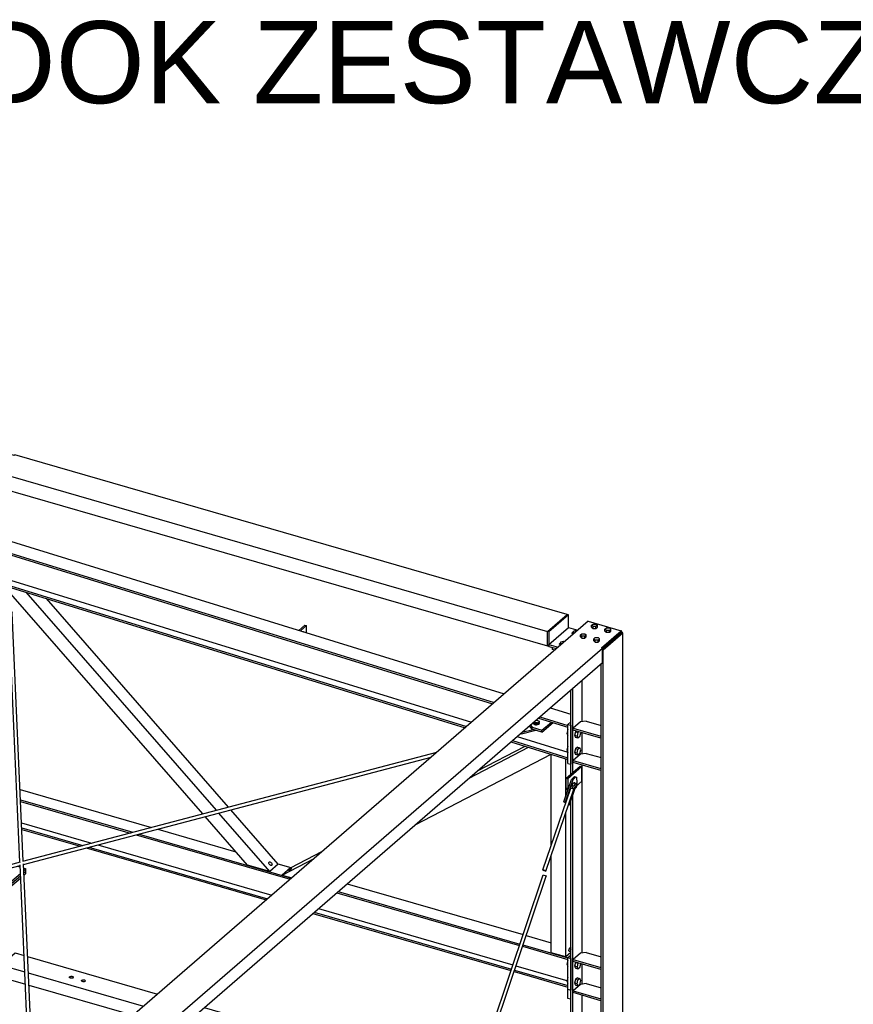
# Model space of a CAD drawing. Header units: millimetres. Extents: x -288865 to 11255, y 102926 to 380857.
# Tile 61 of 142: x -150885 to -148598, y 235475 to 238176. Entities that reach past the tile are written whole.
import ezdxf

# ---------------------------------------------------------------- set-up
doc = ezdxf.new("R2010")
doc.units = ezdxf.units.MM
doc.header["$MEASUREMENT"] = 0
for name, color, linetype in [('A', 7, 'Continuous'), ('TS_INNE_OBIEKTY', 7, 'Continuous'), ('TS_LINIE_WIDOCZNE', 7, 'Continuous')]:
    doc.layers.add(name, color=color, linetype=linetype)
doc.styles.add('TOM', font='arial.ttf', dxfattribs={"height": 18})

# ---------------------------------------------------------------- blocks, each defined once
blk = doc.blocks.new('Part-68308383-1358 - 1330')
at = {"layer": 'TS_LINIE_WIDOCZNE', "color": 1, "linetype": 'Continuous'}
for p, q in [((15526, 11086.2), (15579.5, 11132.5)), ((15526.4, 11082.5), (15579.5, 11128.5)), ((15579.5, 11132.5), (15577.5, 11133)), ((15579.5, 11128.5), (15579.5, 11132.5))]:
    blk.add_line(p, q, dxfattribs=at)
blk = doc.blocks.new('Part-68308383-1363 - 1330')
at = {"layer": 'TS_LINIE_WIDOCZNE', "color": 1, "linetype": 'Continuous'}
for p, q in [((13929, 10698.5), (14289.9, 10594.3)), ((13930.2, 10669.7), (14238.4, 10580.7)), ((13930.4, 10665.4), (14230.8, 10578.7)), ((13933.1, 10606.4), (14125.2, 10550.9)), ((13933.7, 10592.9), (14101.3, 10544.6)), ((13933.9, 10588.7), (14093.7, 10542.6)), ((14306.8, 10589.4), (14520.8, 10527.6)), ((14247.7, 10573.9), (14669.8, 10452)), ((14255.3, 10575.9), (14673.5, 10455.1)), ((14110.5, 10537.7), (14604.2, 10395.2)), ((14118.1, 10539.7), (14607.9, 10398.3)), ((14142.1, 10546), (14619.3, 10408.3)), ((14636.4, 10494.3), (14672.1, 10484)), ((14826, 10439.5), (15308.7, 10300.2)), ((14797.7, 10415.1), (15298.7, 10270.4)), ((14801.4, 10418.2), (15300, 10274.3)), ((14747.2, 10371.3), (15280.8, 10217.3)), ((14732.1, 10358.3), (15275.5, 10201.4)), ((14735.8, 10361.4), (15276.8, 10205.2)), ((15317.1, 10297.8), (15385.7, 10278)), ((15307.1, 10268), (15431.7, 10232.1)), ((15308.4, 10271.9), (15431.7, 10236.3)), ((15289.2, 10214.9), (15431.7, 10173.8)), ((15283.9, 10199), (15431.7, 10156.3)), ((15285.1, 10202.8), (15431.7, 10160.5))]:
    blk.add_line(p, q, dxfattribs=at)
blk = doc.blocks.new('Part-68308383-1385 - 1330')
at = {"layer": 'TS_LINIE_WIDOCZNE', "color": 1, "linetype": 'Continuous'}
for p, q in [((15426.5, 10729.2), (15464.9, 10762.5)), ((15470.3, 10760.9), (15431.8, 10727.6)), ((15464.9, 10762.5), (15470.3, 10760.9)), ((15470.3, 10721), (15470.3, 10760.9)), ((15426.5, 10702.5), (15426.5, 10729.2)), ((15426.5, 10729.2), (15431.8, 10727.6)), ((15431.8, 10727.6), (15431.8, 10701)), ((15431.2, 10695.7), (15426.5, 10702.5)), ((15426.5, 10702.5), (15431.8, 10701)), ((15431.8, 10701), (15432.6, 10699.8)), ((15453.5, 10706.5), (15470.3, 10721))]:
    blk.add_line(p, q, dxfattribs=at)
blk = doc.blocks.new('Part-68308383-3561 - 1330')
at = {"layer": 'TS_LINIE_WIDOCZNE', "color": 1, "linetype": 'Continuous'}
for p, q in [((13773.6, 10479.5), (13812.2, 10468.4)), ((13773.6, 10472.9), (13773.6, 10479.5)), ((13773.6, 10472.9), (13800.1, 10465.2)), ((13817, 10460.3), (13906.9, 10434.4)), ((13829.1, 10463.5), (13906.9, 10441.1)), ((13906.9, 10441.1), (13930.4, 10461.4)), ((13906.9, 10434.4), (13930.7, 10455)), ((13939.3, 10469.1), (13945.3, 10474.4)), ((13939.6, 10462.7), (13945.3, 10467.7)), ((13945.3, 10467.7), (13945.3, 10474.4)), ((13906.9, 10434.4), (13906.9, 10441.1))]:
    blk.add_line(p, q, dxfattribs=at)
blk = doc.blocks.new('Part-68308383-1551 - 1330')
at = {"layer": 'TS_LINIE_WIDOCZNE', "color": 1, "linetype": 'Continuous'}
for p, q in [((15363, 10477.7), (15439.9, 10702.2)), ((15371.2, 10474.6), (15448, 10699.1)), ((15439.9, 10702.2), (15442.2, 10701.7)), ((15442.2, 10701.7), (15445.5, 10700.6)), ((15445.5, 10700.6), (15447.9, 10699.5)), ((15447.9, 10699.5), (15448, 10699.1)), ((15365.3, 10477.2), (15363, 10477.7)), ((15363, 10477.7), (15363.1, 10477.3)), ((15363.1, 10477.3), (15365.5, 10476.2)), ((15368.7, 10476), (15365.3, 10477.2)), ((15365.5, 10476.2), (15368.9, 10475.1)), ((15371.1, 10475), (15368.7, 10476)), ((15368.9, 10475.1), (15371.2, 10474.6)), ((15371.2, 10474.6), (15371.1, 10475))]:
    blk.add_line(p, q, dxfattribs=at)
blk = doc.blocks.new('Part-68308383-1829 - 1330')
at = {"layer": 'TS_LINIE_WIDOCZNE', "color": 1, "linetype": 'Continuous'}
for p, q in [((15420.3, 10664.2), (15441.6, 10725.6)), ((15445.6, 10724.4), (15424.3, 10663)), ((15441.6, 10725.6), (15449.7, 10733.8)), ((15441.6, 10725.6), (15445.6, 10724.4)), ((15453.7, 10732.6), (15445.6, 10724.4)), ((15449.7, 10733.8), (15453.7, 10732.6)), ((15453.7, 10732.6), (15456.6, 10730.8)), ((15457.3, 10717.3), (15456.6, 10730.8)), ((15436, 10655.8), (15457.3, 10717.3)), ((15425.7, 10660.9), (15420.3, 10664.2)), ((15420.3, 10664.2), (15424.3, 10663)), ((15424.3, 10663), (15426.1, 10661.9)), ((15433.5, 10656.6), (15436, 10655.8)), ((15433.7, 10657.3), (15436, 10655.8))]:
    blk.add_line(p, q, dxfattribs=at)
blk = doc.blocks.new('Part-68308383-1639 - 1330')
at = {"layer": 'TS_LINIE_WIDOCZNE', "color": 1, "linetype": 'Continuous'}
for p, q in [((15431.7, 10236.9), (15439.7, 10243.9)), ((15431.7, 10150.3), (15431.7, 10236.9)), ((15431.7, 10236.9), (15439.7, 10234.6)), ((15439.7, 10234.6), (15439.7, 10148)), ((15431.7, 10150.3), (15439.7, 10148))]:
    blk.add_line(p, q, dxfattribs=at)
blk = doc.blocks.new('Part-68308383-1653 - 1330')
at = {"layer": 'TS_LINIE_WIDOCZNE', "color": 1, "linetype": 'Continuous'}
for p, q in [((15160.7, 10729.5), (15323.7, 10814)), ((15183.8, 10749.4), (15314, 10817)), ((15012.8, 10601.3), (15385.7, 10794.8)), ((15385.7, 10794.8), (15385.7, 10794.9)), ((14647.9, 10463.4), (14735.4, 10508.8)), ((14671, 10483.4), (14758.5, 10528.8)), ((14671, 10483.4), (14647.9, 10463.4)), ((14647.9, 10463.4), (14674.2, 10455.8))]:
    blk.add_line(p, q, dxfattribs=at)
blk = doc.blocks.new('Part-68308383-1657 - 1330')
at = {"layer": 'TS_LINIE_WIDOCZNE', "color": 1, "linetype": 'Continuous'}
for p, q in [((15385.7, 10543.9), (15385.7, 10794.9)), ((15425.6, 10679.5), (15425.6, 10782.5)), ((15425.6, 10660.7), (15425.6, 10660.9)), ((15425.6, 10238.9), (15425.6, 10633.8)), ((15385.7, 10250.4), (15385.7, 10516.9)), ((15425.6, 10238.9), (15385.7, 10250.4)), ((15439.7, 10251), (15425.6, 10238.9))]:
    blk.add_line(p, q, dxfattribs=at)
blk = doc.blocks.new('Bolt-68308383-2977 - 1330')
at = {"layer": 'TS_INNE_OBIEKTY', "color": 1, "linetype": 'Continuous'}
for p, q in [((14668.5, 10478.6), (14669.9, 10479.6)), ((14671.2, 10478.9), (14669.8, 10478)), ((14669.9, 10479.6), (14671.3, 10480.4)), ((14672.5, 10479.8), (14671.2, 10478.9)), ((14671.3, 10480.4), (14672.5, 10481.1)), ((14672.5, 10481.1), (14673.5, 10481.6)), ((14673.5, 10480.7), (14672.5, 10479.8)), ((14673.5, 10481.6), (14674.1, 10481.8)), ((14674.1, 10481.3), (14673.5, 10480.7)), ((14674.1, 10481.8), (14674.4, 10481.7)), ((14674.4, 10481.7), (14674.1, 10481.3)), ((14665.3, 10475.9), (14665.6, 10476.3)), ((14665.5, 10475.8), (14665.3, 10475.9)), ((14666.2, 10476), (14665.5, 10475.8)), ((14665.6, 10476.3), (14666.2, 10476.9)), ((14666.2, 10476.9), (14667.2, 10477.7)), ((14667.1, 10476.4), (14666.2, 10476)), ((14668.4, 10477.1), (14667.1, 10476.4)), ((14667.2, 10477.7), (14668.5, 10478.6)), ((14669.8, 10478), (14668.4, 10477.1))]:
    blk.add_line(p, q, dxfattribs=at)
blk = doc.blocks.new('Bolt-68308383-2987 - 1330')
at = {"layer": 'TS_INNE_OBIEKTY', "color": 1, "linetype": 'Continuous'}
for p, q in [((15436.4, 10262.6), (15437.2, 10263.5)), ((15437.2, 10263.5), (15438, 10264)), ((15438, 10264), (15438.8, 10264)), ((15438.8, 10264), (15439.4, 10263.5)), ((15439.4, 10263.5), (15439.7, 10262.7)), ((15434.5, 10256.5), (15434.6, 10258.1)), ((15434.6, 10255.2), (15434.5, 10256.5)), ((15434.6, 10258.1), (15435, 10259.7)), ((15435, 10254.3), (15434.6, 10255.2)), ((15435, 10259.7), (15435.6, 10261.3)), ((15435.6, 10253.7), (15435, 10254.3)), ((15435.6, 10261.3), (15436.4, 10262.6)), ((15436.4, 10253.7), (15435.6, 10253.7)), ((15437.2, 10254.2), (15436.4, 10253.7)), ((15438, 10255.2), (15437.2, 10254.2)), ((15438.8, 10256.5), (15438, 10255.2)), ((15439.4, 10258), (15438.8, 10256.5)), ((15439.7, 10259.3), (15439.4, 10258))]:
    blk.add_line(p, q, dxfattribs=at)
blk = doc.blocks.new('Part-68308383-1608 - 1330')
at = {"layer": 'TS_LINIE_WIDOCZNE', "color": 1, "linetype": 'Continuous'}
for p, q in [((10013.6, 10882.1), (10032.8, 10898.8)), ((10032.8, 10898.8), (10269.8, 10825.6)), ((10338.7, 10804.4), (10364.5, 10796.4)), ((10014.3, 10768.1), (10014.3, 10777.5)), ((9997.8, 10753.9), (10014.3, 10768.1)), ((9997.8, 10753.9), (10231.9, 10681.6)), ((9997.8, 10748.5), (9997.8, 10753.9)), ((10014.3, 10768.1), (10248.4, 10695.9)), ((10468.5, 10764.3), (10764.2, 10673)), ((9997.8, 10748.5), (10227.4, 10677.7)), ((10429, 10730.1), (10676.2, 10653.8)), ((10433.5, 10734), (10685.7, 10656.1)), ((10331.4, 10645.6), (10700.3, 10531.7)), ((10336, 10649.5), (10704.9, 10535.6)), ((10352.4, 10663.8), (10721.3, 10549.9)), ((10724.3, 10644.2), (10729.2, 10642.7)), ((10888.4, 10634.7), (13831.7, 9726.2)), ((10872.1, 10598.6), (12295.1, 10159.4)), ((10872.5, 10593.2), (12285.6, 10157)), ((10770.2, 10534.8), (10776.4, 10532.9)), ((10749.2, 10516.6), (10776.4, 10508.2)), ((10753.7, 10520.5), (10776.4, 10513.6)), ((10790.6, 10509.2), (12314.3, 10038.8)), ((10804.1, 10524.4), (12330.8, 10053.1)), ((10786.3, 10505.2), (12309.8, 10034.9)), ((12333.7, 10147.4), (13796.7, 9695.9)), ((12355.5, 10135.4), (13792.2, 9691.9)), ((12358.6, 10019.8), (12385.8, 10011.4)), ((12363.2, 10023.8), (12385.8, 10016.8)), ((12379.7, 10038), (12385.8, 10036.1)), ((12413.5, 10027.6), (12465.8, 10011.4)), ((12395.7, 10008.4), (12467.7, 9986.2)), ((12400, 10012.4), (12467.3, 9991.6)), ((12475.2, 10008.5), (13715.6, 9625.6)), ((12476.8, 9988.7), (13699.2, 9611.4)), ((12477.2, 9983.2), (13694.6, 9607.4)), ((13957.4, 9687.4), (14001.2, 9673.8)), ((13917.9, 9653.1), (13953.2, 9642.2)), ((13922.4, 9657.1), (13993.2, 9635.2)), ((13953.2, 9642.2), (13993.2, 9629.9)), ((13820.3, 9568.6), (13993.2, 9515.3)), ((13824.9, 9572.6), (13993.2, 9520.6)), ((13841.3, 9586.8), (13993.2, 9540))]:
    blk.add_line(p, q, dxfattribs=at)
blk = doc.blocks.new('Part-68308383-2307 - 1330')
at = {"layer": 'TS_LINIE_WIDOCZNE', "color": 1, "linetype": 'Continuous'}
for p, q in [((15430.7, 10156.6), (15430.7, 10126.2)), ((15430.7, 10126.2), (15439.7, 10123.6))]:
    blk.add_line(p, q, dxfattribs=at)
blk = doc.blocks.new('Part-68308383-2323 - 1330')
at = {"layer": 'TS_LINIE_WIDOCZNE', "color": 1, "linetype": 'Continuous'}
for p, q in [((15486.9, 11159.6), (12640.8, 8694.8)), ((15486.9, 11159.6), (15577.5, 11133.5)), ((15523.7, 11086.8), (15577.5, 11133.5)), ((15526, 11086.2), (15577.5, 11130.8)), ((15577.5, 11133.5), (15577.5, 11130.8)), ((14145.6, 9890.3), (15526.4, 11086.1)), ((15526.4, 11086.1), (15523.7, 11086.8)), ((15526.4, 11046.1), (15526.4, 11086.1)), ((14145.6, 9850.3), (15526.4, 11046.1)), ((14085.2, 9841.1), (14142.9, 9891)), ((14087.5, 9840.4), (14142.9, 9888.4)), ((14142.9, 9891), (14145.6, 9890.3)), ((14142.9, 9882.2), (14142.9, 9891)), ((14145.6, 9850.3), (14145.6, 9890.3)), ((14087.9, 9840.3), (12761, 8691.2)), ((14087.9, 9840.3), (14085.2, 9841.1)), ((14087.9, 9800.3), (14087.9, 9840.3)), ((14143.7, 9850.9), (14145.6, 9850.3)), ((14087.9, 9800.3), (12761, 8651.2)), ((12640.8, 8690.3), (12640.8, 8694.8)), ((12640.8, 8694.8), (12731.4, 8668.6)), ((12643.4, 8689.6), (12643.4, 8691.3)), ((12643.4, 8691.3), (12731.4, 8666)), ((12731.4, 8668.6), (12758.3, 8691.9)), ((12731.4, 8666), (12758.3, 8689.3)), ((12758.3, 8683.1), (12758.3, 8691.9)), ((12758.3, 8691.9), (12761, 8691.2)), ((12761, 8691.2), (12761, 8651.2)), ((12731.4, 8666), (12731.4, 8668.6)), ((12761, 8651.2), (12759, 8651.8))]:
    blk.add_line(p, q, dxfattribs=at)
blk = doc.blocks.new('Part-68308383-1638 - 1330')
at = {"layer": 'TS_LINIE_WIDOCZNE', "color": 1, "linetype": 'Continuous'}
for p, q in [((15431.7, 10876.5), (15439.7, 10883.4)), ((15431.7, 10769.9), (15431.7, 10876.5)), ((15431.7, 10876.5), (15439.7, 10874.2)), ((15439.7, 10874.2), (15439.7, 10767.6)), ((15431.7, 10769.9), (15439.7, 10767.6))]:
    blk.add_line(p, q, dxfattribs=at)
blk = doc.blocks.new('Part-68308383-1640 - 1330')
at = {"layer": 'TS_LINIE_WIDOCZNE', "color": 1, "linetype": 'Continuous'}
for p, q in [((11458.4, 12133.4), (11458.4, 12133.4)), ((11430.3, 12109.1), (11437.3, 12115.1)), ((11430.3, 12109.1), (11560, 12069)), ((11430.3, 12104.5), (11430.3, 12109.1)), ((11430.3, 12104.5), (11560, 12064.4)), ((11443.5, 12031.7), (11443.5, 12100.4)), ((11602, 12089.1), (15257.3, 10960.8)), ((11602, 12056.1), (15229.2, 10936.4)), ((11602, 12051.5), (15225.3, 10933)), ((11430.3, 12020.4), (11443.5, 12031.7)), ((11430.3, 12020.4), (11560, 11980.4)), ((11430.3, 12015.8), (11430.3, 12020.4)), ((11443.5, 12031.7), (11560, 11995.8)), ((11445.3, 12033.3), (11445.3, 12033.3)), ((11458.4, 12044.7), (11458.4, 12044.7)), ((11430.3, 12015.8), (11560, 11975.8)), ((11645.2, 11969.5), (12060.2, 11841.4)), ((11628.2, 11954.7), (12026.3, 11831.8)), ((11632.1, 11958.1), (12034.1, 11834)), ((12076.1, 11836.5), (12172.6, 11806.7)), ((12042.2, 11826.9), (12155.5, 11791.9)), ((12050, 11829.1), (12159.4, 11795.3)), ((12204.4, 11776.8), (12205.4, 11776.5)), ((12222.7, 11775.8), (12285.1, 11756.5)), ((12232.9, 11788.1), (12284.5, 11772.1)), ((12218.8, 11772.4), (12285.2, 11751.9)), ((12293.9, 11769.2), (13665.6, 11345.8)), ((12294.4, 11753.7), (13639.4, 11338.5)), ((12294.5, 11749), (13631.6, 11336.3)), ((13647.5, 11331.4), (13764.9, 11295.1)), ((13655.3, 11333.6), (13768.9, 11298.5)), ((13681.6, 11340.9), (13782, 11309.9)), ((13842.4, 11291.3), (13893.4, 11275.5)), ((13813.8, 11280.1), (13814.9, 11279.7)), ((13828.2, 11275.6), (13893.9, 11255.3)), ((13832.1, 11279), (13893.8, 11260)), ((13902.7, 11272.6), (15166.9, 10882.4)), ((13903.1, 11257.1), (15153.7, 10871.1)), ((13903.2, 11252.5), (15149.8, 10867.7)), ((15383, 10921.9), (15439.7, 10904.5)), ((15351, 10894.2), (15431.7, 10869.3)), ((15354.9, 10897.6), (15431.7, 10873.9)), ((15279.4, 10832.3), (15431.7, 10785.3)), ((15292.6, 10843.6), (15431.7, 10800.7)), ((15275.5, 10828.9), (15431.7, 10780.7))]:
    blk.add_line(p, q, dxfattribs=at)
blk = doc.blocks.new('Part-68308383-1642 - 1330')
at = {"layer": 'TS_LINIE_WIDOCZNE', "color": 1, "linetype": 'Continuous'}
for p, q in [((14694, 11134.6), (14710.4, 11148.9)), ((14714.4, 11147.7), (14697.9, 11133.4)), ((14710.4, 11148.9), (14714.4, 11147.7)), ((14714.4, 11128.3), (14714.4, 11147.7))]:
    blk.add_line(p, q, dxfattribs=at)
blk = doc.blocks.new('Part-68308383-1654 - 1330')
at = {"layer": 'TS_LINIE_WIDOCZNE', "color": 1, "linetype": 'Continuous'}
for p, q in [((13894.1, 11245.9), (13883, 11258.7)), ((14467.7, 10641.2), (13945.8, 11239.3)), ((14430.4, 10631.3), (13903.6, 11235)), ((14500.7, 10649.8), (14001.3, 11222.2)), ((14637.4, 10493.1), (14507.3, 10642.3)), ((14552.9, 10490.8), (14437, 10623.7)), ((14614.3, 10473.1), (14474.3, 10633.6)), ((14614.3, 10473.1), (14552.9, 10490.8)), ((14637.4, 10493.1), (14614.3, 10473.1))]:
    blk.add_line(p, q, dxfattribs=at)
blk = doc.blocks.new('Part-68308383-2347 - 1330')
at = {"layer": 'TS_LINIE_WIDOCZNE', "color": 1, "linetype": 'Continuous'}
for p, q in [((15528.3, 11081.1), (15582.1, 11127.7)), ((15582.1, 11127.7), (15579.5, 11128.5)), ((15582.1, 7814.2), (15582.1, 11127.7)), ((15526.4, 11081.6), (15528.3, 11081.1)), ((15528.3, 7767.5), (15528.3, 11081.1)), ((15522.6, 8073.8), (15522.6, 11042.9)), ((15471.2, 10884.4), (15471.2, 10998.3)), ((15439.7, 10740.6), (15439.7, 10971)), ((15445.3, 10745.5), (15445.3, 10975.9)), ((15471.2, 10795.8), (15471.2, 10853.7)), ((15471.2, 10249.5), (15471.2, 10765.1)), ((15445.3, 8043.3), (15445.3, 10682.8)), ((15439.7, 8038.4), (15439.7, 10666.4)), ((15471.2, 10164.3), (15471.2, 10218.9)), ((15471.2, 8065.7), (15471.2, 10133.6))]:
    blk.add_line(p, q, dxfattribs=at)
blk = doc.blocks.new('Part-68308383-1666 - 1330')
at = {"layer": 'TS_LINIE_WIDOCZNE', "color": 1, "linetype": 'Continuous'}
for p, q in [((15333.7, 10863.8), (15326.2, 10872.8)), ((15328.8, 10875), (15333.8, 10869.1)), ((15333.7, 10863.8), (15333.8, 10869.1)), ((15360.3, 10855.6), (15333.7, 10863.8)), ((15333.8, 10869.1), (15360.4, 10860.9)), ((15340.2, 10878.8), (15340.3, 10879.7)), ((15340.6, 10878), (15340.2, 10878.8)), ((15340.3, 10879.7), (15340.9, 10880.5)), ((15341.5, 10877.2), (15340.6, 10878)), ((15340.8, 10877.8), (15340.9, 10880.5)), ((15340.9, 10880.5), (15341.9, 10881.1)), ((15342.8, 10876.7), (15341.5, 10877.2)), ((15341.9, 10881.1), (15343.3, 10881.6)), ((15344.4, 10876.4), (15342.8, 10876.7)), ((15343.3, 10881.6), (15345, 10881.8)), ((15344.9, 10876.5), (15344.3, 10876.4)), ((15346.1, 10876.3), (15344.4, 10876.4)), ((15346.5, 10876.4), (15344.9, 10876.5)), ((15345, 10881.8), (15346.7, 10881.7)), ((15347.7, 10876.5), (15346.1, 10876.3)), ((15346.7, 10876.4), (15346.5, 10876.4)), ((15346.7, 10881.7), (15348.2, 10881.4)), ((15349.1, 10876.9), (15347.7, 10876.5)), ((15348.1, 10876.6), (15348.2, 10881.4)), ((15348.2, 10881.4), (15349.5, 10880.8)), ((15350.2, 10877.6), (15349.1, 10876.9)), ((15349.5, 10880.8), (15350.5, 10880.1)), ((15350.8, 10878.4), (15350.2, 10877.6)), ((15350.5, 10880.1), (15350.9, 10879.2)), ((15350.9, 10879.2), (15350.8, 10878.4)), ((15360.3, 10855.6), (15390.8, 10882)), ((15360.3, 10855.6), (15360.4, 10860.9)), ((15360.4, 10860.9), (15386.4, 10883.3))]:
    blk.add_line(p, q, dxfattribs=at)
blk = doc.blocks.new('Bolt-68308383-2359 - 1330')
at = {"layer": 'TS_INNE_OBIEKTY', "color": 1, "linetype": 'Continuous'}
for p, q in [((15443.2, 11127.5), (15443.9, 11128.5)), ((15443.4, 11126.5), (15443.2, 11127.5)), ((15443.9, 11128.5), (15445.3, 11129.3)), ((15445.3, 11129.3), (15447, 11129.7)), ((15447, 11132.9), (15453.9, 11134.9)), ((15447, 11125), (15447, 11132.9)), ((15447, 11128.9), (15450.4, 11127.9)), ((15453.9, 11134.9), (15457.3, 11133.9)), ((15412.3, 11102.9), (15419.3, 11104.9)), ((15412.3, 11095), (15412.3, 11102.9)), ((15419.3, 11104.9), (15422.7, 11104)), ((15444.3, 11125.5), (15443.4, 11126.5)), ((15445.9, 11124.8), (15444.3, 11125.5)), ((15446.6, 11124.6), (15445.9, 11124.8)), ((15408.6, 11097.5), (15409.3, 11098.5)), ((15408.7, 11096.5), (15408.6, 11097.5)), ((15409.7, 11095.6), (15408.7, 11096.5)), ((15409.3, 11098.5), (15410.7, 11099.3)), ((15411.3, 11094.9), (15409.7, 11095.6)), ((15410.7, 11099.3), (15412.3, 11099.7)), ((15411.9, 11094.7), (15411.3, 11094.9)), ((15412.3, 11098.9), (15415.7, 11098))]:
    blk.add_line(p, q, dxfattribs=at)
blk = doc.blocks.new('Part-68308383-3542 - 1330')
at = {"layer": 'TS_LINIE_WIDOCZNE', "color": 1, "linetype": 'Continuous'}
for p, q in [((13812.1, 10519.5), (13773.6, 10486.2)), ((13812.1, 10519.5), (13826.2, 10515.4)), ((13773.6, 10486.2), (13824.3, 10471.6)), ((13773.6, 10479.5), (13773.6, 10486.2)), ((13773.6, 10479.5), (13812.2, 10468.4)), ((13921.5, 10487.9), (13929.3, 10485.7)), ((13938.7, 10483), (13945.3, 10481)), ((13939, 10475.5), (13945.3, 10481)), ((13945.3, 10474.4), (13945.3, 10481)), ((13829.1, 10463.5), (13906.9, 10441.1)), ((13841.1, 10466.7), (13906.9, 10447.7)), ((13906.9, 10447.7), (13930.1, 10467.8)), ((13906.9, 10441.1), (13930.4, 10461.4)), ((13939.3, 10469.1), (13945.3, 10474.4)), ((13906.9, 10441.1), (13906.9, 10447.7))]:
    blk.add_line(p, q, dxfattribs=at)
blk = doc.blocks.new('Part-68308383-2311 - 1330')
at = {"layer": 'TS_LINIE_WIDOCZNE', "color": 1, "linetype": 'Continuous'}
for p, q in [((15389.7, 11082.4), (15389.7, 11087.8)), ((15389.7, 11087.8), (15400.4, 11084.7)), ((15395.8, 11080.7), (15389.7, 11082.4))]:
    blk.add_line(p, q, dxfattribs=at)
blk = doc.blocks.new('Part-68308383-1721 - 1330')
at = {"layer": 'TS_LINIE_WIDOCZNE', "color": 1, "linetype": 'Continuous'}
for p, q in [((13897.9, 11182.4), (13899.2, 11185.2)), ((13928.7, 10499.1), (13897.9, 11182.4)), ((13899.2, 11185.2), (13902.5, 11186.5)), ((13902.5, 11186.5), (13905.8, 11185.4)), ((13905.8, 11185.4), (13907.2, 11182.6)), ((13937.8, 10501.5), (13907.2, 11182.6)), ((13958.5, 9836), (13929, 10491.8)), ((13967.4, 9843.7), (13938.1, 10494.4))]:
    blk.add_line(p, q, dxfattribs=at)
blk = doc.blocks.new('Part-68308383-1722 - 1330')
at = {"layer": 'TS_LINIE_WIDOCZNE', "color": 1, "linetype": 'Continuous'}
for p, q in [((13936.6, 10501.2), (15072.2, 10800.5)), ((13938.2, 10492.3), (15056.8, 10787.1)), ((12570.9, 10141.2), (13930.1, 10499.5)), ((12575.3, 10133.1), (13929.1, 10489.9)), ((12542.7, 10124.5), (12558, 10128.5)), ((12542.2, 10124.6), (12542.7, 10124.5)), ((12542.7, 10124.5), (12542.8, 10124.7))]:
    blk.add_line(p, q, dxfattribs=at)
blk = doc.blocks.new('Part-68308383-1835 - 1330')
at = {"layer": 'TS_LINIE_WIDOCZNE', "color": 1, "linetype": 'Continuous'}
for p, q in [((14762, 8676.9), (15363.8, 10463.8)), ((14768.5, 8668.7), (15372, 10460.8)), ((15363.8, 10463.8), (15366.1, 10463.3)), ((15366.1, 10463.3), (15369.5, 10462.2)), ((15369.5, 10462.2), (15371.9, 10461.1)), ((15371.9, 10461.1), (15372, 10460.8))]:
    blk.add_line(p, q, dxfattribs=at)
blk = doc.blocks.new('Part-68308383-2009 - 1330')
at = {"layer": 'TS_LINIE_WIDOCZNE', "color": 1, "linetype": 'Continuous'}
for p, q in [((15304.6, 10851.1), (15343.3, 10860.8)), ((15306.3, 10855.5), (15336.2, 10863)), ((15304.6, 10851.1), (15303, 10852.7)), ((15304.6, 10854.1), (15304.6, 10851.1))]:
    blk.add_line(p, q, dxfattribs=at)
blk = doc.blocks.new('Bolt-68308383-2357 - 1330')
at = {"layer": 'TS_INNE_OBIEKTY', "color": 1, "linetype": 'Continuous'}
for p, q in [((15431.6, 10229.7), (15428.9, 10219.4)), ((15428.9, 10219.4), (15431.7, 10218.6)), ((15428.9, 10219.4), (15431.6, 10213.7)), ((15431.6, 10229.7), (15431.7, 10229.6)), ((15431.7, 10229.7), (15431.6, 10229.7)), ((15431.6, 10213.7), (15431.7, 10213.6)), ((15452.3, 10223.7), (15449.6, 10213.4)), ((15456.7, 10211.4), (15449.6, 10213.4)), ((15449.6, 10213.4), (15452.3, 10207.7)), ((15452.8, 10224.2), (15452.3, 10223.7)), ((15452.3, 10223.7), (15459.3, 10221.7)), ((15459.3, 10221.7), (15456.7, 10211.4)), ((15459.3, 10205.7), (15456.7, 10211.4)), ((15459.9, 10222.1), (15459.3, 10221.7)), ((15464.7, 10210.3), (15459.3, 10205.7)), ((15464.7, 10210.3), (15467.2, 10220)), ((15431.6, 10183), (15428.9, 10172.7)), ((15431.7, 10183.1), (15431.6, 10183)), ((15431.6, 10183), (15431.7, 10183)), ((15459.3, 10205.7), (15452.3, 10207.7)), ((15428.9, 10172.7), (15431.7, 10171.9)), ((15428.9, 10172.7), (15431.6, 10167)), ((15431.6, 10167), (15431.7, 10167)), ((15452.3, 10177.1), (15449.6, 10166.8)), ((15456.7, 10164.7), (15449.6, 10166.8)), ((15449.6, 10166.8), (15452.3, 10161.1)), ((15457.6, 10181.7), (15452.3, 10177.1)), ((15459.3, 10175), (15452.3, 10177.1)), ((15459.3, 10159), (15452.3, 10161.1)), ((15456.7, 10164.7), (15459.3, 10175)), ((15459.3, 10159), (15456.7, 10164.7)), ((15457.6, 10181.7), (15464.7, 10179.6)), ((15464.7, 10179.6), (15459.3, 10175)), ((15464.7, 10163.6), (15459.3, 10159)), ((15467.3, 10174), (15464.7, 10179.6)), ((15464.7, 10163.6), (15467.3, 10174))]:
    blk.add_line(p, q, dxfattribs=at)
blk = doc.blocks.new('Bolt-68308383-2626 - 1330')
at = {"layer": 'TS_INNE_OBIEKTY', "color": 1, "linetype": 'Continuous'}
for p, q in [((15496.6, 11148.7), (15500.6, 11152.1)), ((15496.6, 11143.4), (15496.6, 11148.7)), ((15500.6, 11145.2), (15496.6, 11148.7)), ((15496.6, 11143.4), (15500.6, 11139.9)), ((15500.6, 11152.1), (15508.6, 11152.1)), ((15500.6, 11139.9), (15500.6, 11145.2)), ((15508.6, 11145.2), (15500.6, 11145.2)), ((15500.6, 11139.9), (15508.6, 11139.9)), ((15508.6, 11152.1), (15512.6, 11148.7)), ((15512.6, 11148.7), (15508.6, 11145.2)), ((15508.6, 11139.9), (15508.6, 11145.2)), ((15508.6, 11139.9), (15512.6, 11143.4)), ((15512.6, 11143.4), (15512.6, 11148.7)), ((15533.3, 11138.1), (15537.3, 11141.6)), ((15533.3, 11132.8), (15533.3, 11138.1)), ((15537.3, 11134.6), (15533.3, 11138.1)), ((15533.3, 11132.8), (15537.3, 11129.4)), ((15537.3, 11141.6), (15545.3, 11141.6)), ((15537.3, 11129.4), (15537.3, 11134.6)), ((15545.3, 11134.6), (15537.3, 11134.6)), ((15537.3, 11129.4), (15545.3, 11129.4)), ((15545.3, 11141.6), (15549.3, 11138.1)), ((15549.3, 11138.1), (15545.3, 11134.6)), ((15545.3, 11129.4), (15545.3, 11134.6)), ((15545.3, 11129.4), (15549.3, 11132.8)), ((15549.3, 11132.8), (15549.3, 11138.1)), ((15465.9, 11122), (15469.9, 11125.5)), ((15465.9, 11116.8), (15465.9, 11122)), ((15469.9, 11118.6), (15465.9, 11122)), ((15465.9, 11116.8), (15469.9, 11113.3)), ((15469.9, 11125.5), (15477.9, 11125.5)), ((15469.9, 11113.3), (15469.9, 11118.6)), ((15477.9, 11118.6), (15469.9, 11118.6)), ((15469.9, 11113.3), (15477.9, 11113.3)), ((15477.9, 11125.5), (15481.9, 11122)), ((15481.9, 11122), (15477.9, 11118.6)), ((15477.9, 11113.3), (15477.9, 11118.6)), ((15477.9, 11113.3), (15481.9, 11116.8)), ((15481.9, 11116.8), (15481.9, 11122)), ((15502.5, 11111.5), (15506.5, 11114.9)), ((15502.5, 11106.2), (15502.5, 11111.5)), ((15506.5, 11108), (15502.5, 11111.5)), ((15502.5, 11106.2), (15506.5, 11102.7)), ((15506.5, 11114.9), (15514.5, 11114.9)), ((15506.5, 11102.7), (15506.5, 11108)), ((15514.5, 11108), (15506.5, 11108)), ((15506.5, 11102.7), (15514.5, 11102.7)), ((15514.5, 11114.9), (15518.5, 11111.5)), ((15518.5, 11111.5), (15514.5, 11108)), ((15514.5, 11102.7), (15514.5, 11108)), ((15514.5, 11102.7), (15518.5, 11106.2)), ((15518.5, 11106.2), (15518.5, 11111.5))]:
    blk.add_line(p, q, dxfattribs=at)
blk = doc.blocks.new('Part-68308383-2093 - 1330')
at = {"layer": 'TS_LINIE_WIDOCZNE', "color": 1, "linetype": 'Continuous'}
for p, q in [((12229.3, 12040.1), (12281.6, 12085.4)), ((12315, 12075.7), (12281.6, 12085.4)), ((12316.5, 12077.1), (12315, 12075.7)), ((12316.5, 12077.1), (13841.6, 11636.8)), ((12229.3, 12040.1), (15375.7, 11131.8)), ((12229.3, 12000.1), (12229.3, 12040.1)), ((12229.3, 12000.1), (15375.7, 11091.8)), ((13840, 11635.5), (13841.6, 11636.8)), ((13913.3, 11614.3), (13840, 11635.5)), ((13841.6, 11636.8), (13841.6, 11635)), ((13914.9, 11615.7), (13913.3, 11614.3)), ((15429.5, 11178.4), (13914.9, 11615.7)), ((15375.7, 11131.8), (15429.5, 11178.4)), ((15375.7, 11091.8), (15375.7, 11131.8))]:
    blk.add_line(p, q, dxfattribs=at)
blk = doc.blocks.new('Part-68308383-2310 - 1330')
at = {"layer": 'TS_LINIE_WIDOCZNE', "color": 1, "linetype": 'Continuous'}
for p, q in [((15375.7, 11131.8), (15429.5, 11178.4)), ((15433.5, 11177.3), (15379.7, 11130.6)), ((15433.5, 11177.3), (15429.5, 11178.4)), ((15433.5, 11142.6), (15433.5, 11177.3)), ((15379.7, 11130.6), (15375.7, 11131.8)), ((15375.7, 11091.8), (15375.7, 11131.8)), ((15379.7, 11130.6), (15379.7, 11090.7)), ((15379.7, 11090.7), (15375.7, 11091.8))]:
    blk.add_line(p, q, dxfattribs=at)
blk = doc.blocks.new('Part-68308383-2312 - 1330')
at = {"layer": 'TS_LINIE_WIDOCZNE', "color": 1, "linetype": 'Continuous'}
for p, q in [((15379.7, 11096), (15433.5, 11142.6)), ((15433.5, 11142.6), (15458.9, 11135.3)), ((15379.7, 11090.7), (15379.7, 11096)), ((15379.7, 11096), (15405, 11088.7)), ((15379.7, 11090.7), (15400.4, 11084.7))]:
    blk.add_line(p, q, dxfattribs=at)
blk = doc.blocks.new('Bolt-68308383-2356 - 1330')
at = {"layer": 'TS_INNE_OBIEKTY', "color": 1, "linetype": 'Continuous'}
for p, q in [((15431.6, 10862.5), (15428.9, 10852.2)), ((15431.7, 10862.6), (15431.6, 10862.5)), ((15431.6, 10862.5), (15431.7, 10862.5)), ((15454.6, 10858.5), (15452.3, 10856.6)), ((15428.9, 10852.2), (15431.7, 10851.4)), ((15428.9, 10852.2), (15431.6, 10846.6)), ((15431.6, 10846.6), (15431.7, 10846.5)), ((15452.3, 10856.6), (15449.6, 10846.3)), ((15456.7, 10844.2), (15449.6, 10846.3)), ((15449.6, 10846.3), (15452.3, 10840.6)), ((15452.3, 10856.6), (15459.3, 10854.5)), ((15459.3, 10838.6), (15452.3, 10840.6)), ((15459.3, 10854.5), (15456.7, 10844.2)), ((15459.3, 10838.6), (15456.7, 10844.2)), ((15461.6, 10856.5), (15459.3, 10854.5)), ((15464.7, 10843.2), (15459.3, 10838.6)), ((15464.7, 10843.2), (15467.3, 10853.5)), ((15467.3, 10853.5), (15466.6, 10855.1)), ((15431.6, 10815.9), (15428.9, 10805.6)), ((15428.9, 10805.6), (15431.7, 10804.8)), ((15428.9, 10805.6), (15431.6, 10799.9)), ((15431.7, 10816), (15431.6, 10815.9)), ((15431.6, 10815.9), (15431.7, 10815.9)), ((15452.3, 10809.9), (15449.6, 10799.6)), ((15457.6, 10814.6), (15452.3, 10809.9)), ((15459.3, 10807.9), (15452.3, 10809.9)), ((15456.7, 10797.6), (15459.3, 10807.9)), ((15457.6, 10814.6), (15464.7, 10812.5)), ((15464.7, 10812.5), (15459.3, 10807.9)), ((15467.3, 10806.8), (15464.7, 10812.5)), ((15464.7, 10796.5), (15467.3, 10806.8)), ((15431.6, 10799.9), (15431.7, 10799.9)), ((15456.7, 10797.6), (15449.6, 10799.6)), ((15449.6, 10799.6), (15452.3, 10794)), ((15459.3, 10791.9), (15452.3, 10794)), ((15459.3, 10791.9), (15456.7, 10797.6)), ((15464.7, 10796.5), (15459.3, 10791.9))]:
    blk.add_line(p, q, dxfattribs=at)
blk = doc.blocks.new('Bolt-68308383-2405 - 1330')
at = {"layer": 'TS_INNE_OBIEKTY', "color": 1, "linetype": 'Continuous'}
for p, q in [((15443.7, 10709.4), (15446.9, 10716.3)), ((15444.1, 10702.9), (15443.7, 10709.4)), ((15443.7, 10709.4), (15448.9, 10707.9)), ((15444.1, 10702.9), (15449.4, 10701.4)), ((15450.5, 10716.8), (15446.9, 10716.3)), ((15446.9, 10716.3), (15452.1, 10714.8)), ((15448.9, 10707.9), (15452.1, 10714.8)), ((15449.4, 10701.4), (15448.9, 10707.9)), ((15453.1, 10701.9), (15449.4, 10701.4)), ((15450.5, 10716.8), (15455.8, 10715.2)), ((15452.1, 10714.8), (15455.8, 10715.2)), ((15456.3, 10708.8), (15453.1, 10701.9)), ((15455.8, 10715.2), (15456.3, 10708.8))]:
    blk.add_line(p, q, dxfattribs=at)
blk = doc.blocks.new('Bolt-68308383-2429 - 1330')
at = {"layer": 'TS_INNE_OBIEKTY', "color": 1, "linetype": 'Continuous'}
for p, q in [((14705.9, 11130.9), (14706.6, 11131.3)), ((14706.6, 11131.3), (14705.9, 11130.9)), ((14706.6, 11131.3), (14707.5, 11131)), ((14707.5, 11131), (14707.9, 11130.3))]:
    blk.add_line(p, q, dxfattribs=at)
blk = doc.blocks.new('Bolt-68308383-2544 - 1330')
at = {"layer": 'TS_INNE_OBIEKTY', "color": 1, "linetype": 'Continuous'}
for p, q in [((15343.1, 10887.4), (15346.9, 10888.2)), ((15346.9, 10888.2), (15353.3, 10885.6)), ((15353.3, 10885.6), (15352.4, 10881.6)), ((15353.2, 10880.4), (15353.3, 10885.6)), ((15338.5, 10877.4), (15338.6, 10882.7)), ((15338.5, 10877.4), (15344.9, 10874.9)), ((15338.6, 10882.7), (15338.9, 10883.7)), ((15345, 10880.1), (15338.6, 10882.7)), ((15344.6, 10860.4), (15344.2, 10860.6)), ((15344.7, 10860.4), (15344.6, 10860.4)), ((15344.6, 10860.4), (15344.6, 10860.4)), ((15344.9, 10874.9), (15345, 10880.1)), ((15352.2, 10876.4), (15344.9, 10874.9)), ((15352.4, 10881.6), (15345, 10880.1)), ((15352.2, 10876.4), (15352.4, 10881.6)), ((15353.2, 10880.4), (15352.2, 10876.4))]:
    blk.add_line(p, q, dxfattribs=at)
blk = doc.blocks.new('Part-68308383-3091 - 1330')
at = {"layer": 'TS_LINIE_WIDOCZNE', "color": 1, "linetype": 'Continuous'}
for p, q in [((15466.1, 10248.9), (15446, 10231.5)), ((15481.9, 10251), (15466.1, 10248.9)), ((15481.9, 10251), (15522.6, 10239.2)), ((15446, 10231.5), (15521.9, 10209.5)), ((15446, 10226.1), (15446, 10231.5)), ((15521.9, 10204.2), (15446, 10226.1)), ((15521.9, 10209.5), (15522.6, 10210.1)), ((15521.9, 10209.5), (15521.9, 10204.2)), ((15521.9, 10204.2), (15522.6, 10204.8))]:
    blk.add_line(p, q, dxfattribs=at)
blk = doc.blocks.new('Bolt-68308383-2975 - 1330')
at = {"layer": 'TS_INNE_OBIEKTY', "color": 1, "linetype": 'Continuous'}
for p, q in [((14611.3, 10496.6), (14611.6, 10497.8)), ((14611.5, 10495.2), (14611.3, 10496.6)), ((14612.1, 10493.7), (14611.5, 10495.2)), ((14611.6, 10497.8), (14612.2, 10498.7)), ((14613.1, 10492.4), (14612.1, 10493.7)), ((14612.2, 10498.7), (14613.2, 10499.3)), ((14614.3, 10491.2), (14613.1, 10492.4)), ((14613.2, 10499.3), (14614.5, 10499.3)), ((14615.7, 10490.4), (14614.3, 10491.2)), ((14614.5, 10499.3), (14615.9, 10499)), ((14617, 10490), (14615.7, 10490.4)), ((14615.9, 10499), (14617.2, 10498.2)), ((14618.3, 10490.1), (14617, 10490)), ((14617.2, 10498.2), (14618.4, 10497)), ((14619.3, 10490.6), (14618.3, 10490.1)), ((14618.4, 10497), (14619.4, 10495.6)), ((14620, 10491.5), (14619.3, 10490.6)), ((14619.4, 10495.6), (14620, 10494.2)), ((14620, 10494.2), (14620.2, 10492.8)), ((14620.2, 10492.8), (14620, 10491.5))]:
    blk.add_line(p, q, dxfattribs=at)
blk = doc.blocks.new('Part-68308383-3089 - 1330')
at = {"layer": 'TS_LINIE_WIDOCZNE', "color": 1, "linetype": 'Continuous'}
for p, q in [((15466.1, 10163.6), (15446, 10146.2)), ((15481.9, 10165.7), (15466.1, 10163.6)), ((15481.9, 10165.7), (15522.6, 10153.9)), ((15446, 10146.2), (15521.9, 10124.3)), ((15446, 10140.9), (15446, 10146.2)), ((15521.9, 10118.9), (15446, 10140.9)), ((15521.9, 10124.3), (15522.6, 10124.8)), ((15521.9, 10124.3), (15521.9, 10118.9)), ((15521.9, 10118.9), (15522.6, 10119.5))]:
    blk.add_line(p, q, dxfattribs=at)
blk = doc.blocks.new('Part-68308383-3093 - 1330')
at = {"layer": 'TS_LINIE_WIDOCZNE', "color": 1, "linetype": 'Continuous'}
for p, q in [((15466.1, 10795.1), (15446, 10777.7)), ((15446, 10777.7), (15521.9, 10755.8)), ((15446, 10772.4), (15446, 10777.7)), ((15481.9, 10797.2), (15466.1, 10795.1)), ((15481.9, 10797.2), (15522.6, 10785.5)), ((15521.9, 10750.5), (15446, 10772.4)), ((15521.9, 10755.8), (15522.6, 10756.4)), ((15521.9, 10755.8), (15521.9, 10750.5)), ((15521.9, 10750.5), (15522.6, 10751))]:
    blk.add_line(p, q, dxfattribs=at)
blk = doc.blocks.new('Part-68308383-3095 - 1330')
at = {"layer": 'TS_LINIE_WIDOCZNE', "color": 1, "linetype": 'Continuous'}
for p, q in [((15481.9, 10885.8), (15466.1, 10883.7)), ((15481.9, 10885.8), (15522.6, 10874.1)), ((15466.1, 10883.7), (15446, 10866.3)), ((15446, 10866.3), (15521.9, 10844.4)), ((15446, 10861), (15446, 10866.3)), ((15521.9, 10839.1), (15446, 10861)), ((15521.9, 10844.4), (15522.6, 10845)), ((15521.9, 10844.4), (15521.9, 10839.1)), ((15521.9, 10839.1), (15522.6, 10839.7))]:
    blk.add_line(p, q, dxfattribs=at)
blk = doc.blocks.new('Bolt-68308383-3589 - 1330')
at = {"layer": 'TS_INNE_OBIEKTY', "color": 1, "linetype": 'Continuous'}
for p, q in [((14064.4, 10182.8), (14064.5, 10183.6)), ((14064.9, 10182), (14064.4, 10182.8)), ((14064.5, 10183.6), (14065.1, 10184.4)), ((14065.8, 10181.3), (14064.9, 10182)), ((14065.1, 10184.4), (14066.2, 10185.1)), ((14066.2, 10185.1), (14067.6, 10185.5)), ((14067.6, 10185.5), (14069.2, 10185.7)), ((14069.2, 10185.7), (14070.9, 10185.7)), ((14070.9, 10185.7), (14072.5, 10185.4)), ((14072.5, 10185.4), (14073.8, 10184.9)), ((14073.8, 10184.9), (14074.7, 10184.2)), ((14075.1, 10182.5), (14074.5, 10181.7)), ((14074.7, 10184.2), (14075.2, 10183.3)), ((14075.2, 10183.3), (14075.1, 10182.5)), ((14067.1, 10180.7), (14065.8, 10181.3)), ((14068.7, 10180.4), (14067.1, 10180.7)), ((14070.4, 10180.4), (14068.7, 10180.4)), ((14072, 10180.6), (14070.4, 10180.4)), ((14073.4, 10181.1), (14072, 10180.6)), ((14074.5, 10181.7), (14073.4, 10181.1)), ((14097.8, 10174), (14098.4, 10174.8)), ((14097.8, 10173.2), (14097.8, 10174)), ((14098.2, 10172.4), (14097.8, 10173.2)), ((14099.1, 10171.7), (14098.2, 10172.4)), ((14098.4, 10174.8), (14099.5, 10175.5)), ((14100.4, 10171.1), (14099.1, 10171.7)), ((14099.5, 10175.5), (14100.9, 10175.9)), ((14102, 10170.8), (14100.4, 10171.1)), ((14100.9, 10175.9), (14102.5, 10176.1)), ((14103.7, 10170.8), (14102, 10170.8)), ((14102.5, 10176.1), (14104.2, 10176.1)), ((14105.3, 10171), (14103.7, 10170.8)), ((14104.2, 10176.1), (14105.8, 10175.8)), ((14106.7, 10171.5), (14105.3, 10171)), ((14105.8, 10175.8), (14107.1, 10175.3)), ((14107.8, 10172.1), (14106.7, 10171.5)), ((14107.1, 10175.3), (14108, 10174.5)), ((14108.4, 10172.9), (14107.8, 10172.1)), ((14108, 10174.5), (14108.5, 10173.7)), ((14108.5, 10173.7), (14108.4, 10172.9))]:
    blk.add_line(p, q, dxfattribs=at)
blk = doc.blocks.new('Part-68308383-3512 - 1330')
at = {"layer": 'TS_LINIE_WIDOCZNE', "color": 1, "linetype": 'Continuous'}
for p, q in [((13877.6, 10216.4), (13916, 10249.7)), ((13916, 10249.7), (13940.2, 10242.7)), ((13949.6, 10240), (14306.2, 10137)), ((13877.6, 10183), (13877.6, 10216.4)), ((13877.6, 10216.4), (13942.3, 10197.7)), ((13877.6, 10183), (13943.8, 10163.9)), ((13951.6, 10195), (14267.7, 10103.7)), ((13953.1, 10161.2), (14238.9, 10078.8)), ((14434, 10100.1), (15169.8, 9887.7)), ((14395.6, 10066.8), (15156.2, 9847.2)), ((14366.7, 10041.8), (15146, 9816.9)), ((15178.2, 9885.3), (15439.7, 9809.8)), ((15164.6, 9844.8), (15439.7, 9765.4)), ((15154.4, 9814.5), (15439.7, 9732.1))]:
    blk.add_line(p, q, dxfattribs=at)

msp = doc.modelspace()

# ---------------------------------------------------------------- block references
for name in ['Part-68308383-1363 - 1330', 'Part-68308383-1640 - 1330', 'Part-68308383-2093 - 1330', 'Part-68308383-1654 - 1330', 'Part-68308383-1721 - 1330', 'Part-68308383-2310 - 1330', 'Part-68308383-2323 - 1330', 'Part-68308383-1642 - 1330', 'Part-68308383-2312 - 1330', 'Bolt-68308383-2626 - 1330', 'Bolt-68308383-2429 - 1330', 'Bolt-68308383-2359 - 1330', 'Part-68308383-2347 - 1330', 'Part-68308383-1358 - 1330', 'Part-68308383-2311 - 1330', 'Part-68308383-1608 - 1330', 'Part-68308383-1666 - 1330', 'Bolt-68308383-2544 - 1330', 'Part-68308383-1638 - 1330', 'Part-68308383-3095 - 1330', 'Part-68308383-2009 - 1330', 'Bolt-68308383-2356 - 1330', 'Part-68308383-1653 - 1330', 'Part-68308383-1722 - 1330', 'Part-68308383-1657 - 1330', 'Part-68308383-3093 - 1330', 'Part-68308383-1385 - 1330', 'Part-68308383-1829 - 1330', 'Bolt-68308383-2405 - 1330', 'Part-68308383-1551 - 1330', 'Part-68308383-3542 - 1330', 'Bolt-68308383-2975 - 1330', 'Part-68308383-3561 - 1330', 'Part-68308383-1835 - 1330', 'Bolt-68308383-2977 - 1330', 'Part-68308383-3512 - 1330', 'Bolt-68308383-2987 - 1330', 'Part-68308383-3091 - 1330', 'Bolt-68308383-2357 - 1330', 'Part-68308383-1639 - 1330', 'Bolt-68308383-3589 - 1330', 'Part-68308383-2307 - 1330', 'Part-68308383-3089 - 1330']:
    msp.add_blockref(name, (-164812.9, 225365.8))

# ---------------------------------------------------------------- texts
at = {"layer": 'A', "style": 'TOM'}
msp.add_text('WIDOK ZESTAWCZY', height=225, dxfattribs=at).set_placement((-151397, 237946.5))

doc.saveas('drawing.dxf')
